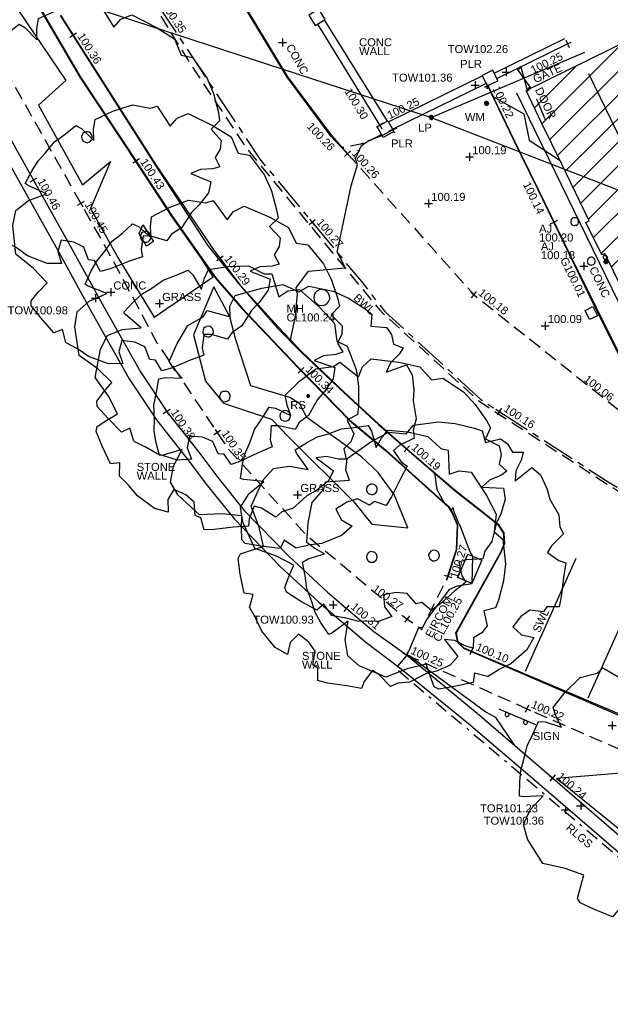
# Model space of a CAD drawing. Extents: x 635157 to 635442, y 694407 to 694910.
# Tile 7 of 103: x 635245 to 635267, y 694447 to 694484. Entities that reach past the tile are written whole.
import ezdxf

# ---------------------------------------------------------------- set-up
doc = ezdxf.new("R2010")
doc.units = 0
doc.header["$MEASUREMENT"] = 0
for name, pattern in [('BORDER', [1.75, 0.5, -0.25, 0.5, -0.25, 0, -0.25]), ('CENTER', [2, 1.25, -0.25, 0.25, -0.25]), ('DASHED', [0.75, 0.5, -0.25])]:
    doc.linetypes.add(name, pattern=pattern)
doc.layers.get('0').update_dxf_attribs({"color": 12, "linetype": 'CONTINUOUS'})
for name, color, linetype in [('ARMSTRONG_JUNCTIONS', 151, 'CONTINUOUS'), ('ARMSTRONG_JUNCTIONS_RMK', 151, 'CONTINUOUS'), ('BUILDING', 5, 'CONTINUOUS'), ('CHANGE_OF_SURFACE', 7, 'DASHED'), ('CHANGE_OF_SURFACE_LVL', 7, 'CONTINUOUS'), ('CONTOURS_MINOR', 132, 'CONTINUOUS'), ('DOOR', 7, 'CONTINUOUS'), ('DOOR_TXT', 7, 'CONTINUOUS'), ('DOWNPIPE', 151, 'CONTINUOUS'), ('EAVE', 3, 'CONTINUOUS'), ('EIRCOM_COVER', 3, 'CONTINUOUS'), ('EIRCOM_COVER_RMK', 3, 'CONTINUOUS'), ('FORM_LINE', 92, 'DASHED'), ('FORM_LINE_LVL', 92, 'CONTINUOUS'), ('GATE', 7, 'CONTINUOUS'), ('GATE_TXT', 7, 'CONTINUOUS'), ('GULLY', 151, 'CONTINUOUS'), ('GULLY_LVL', 151, 'CONTINUOUS'), ('HATCHING', 4, 'CONTINUOUS'), ('KERB_BOTTOM', 172, 'CONTINUOUS'), ('KERB_BOTTOM_LVL', 172, 'CONTINUOUS'), ('KERB_TOP', 2, 'CONTINUOUS'), ('LAMPPOST', 6, 'CONTINUOUS'), ('LAMPPOST_TXT', 6, 'CONTINUOUS'), ('MANHOLES', 12, 'CONTINUOUS'), ('MANHOLES_RMK', 12, 'CONTINUOUS'), ('MARKINGS_DASHED_WHITE', 9, 'DASHED'), ('MARKINGS_DASHED_WHITE_TXT', 9, 'CONTINUOUS'), ('MARKINGS_WHITE_LINE', 9, 'CONTINUOUS'), ('MARKINGS_WHITE_LINE_TXT', 9, 'CONTINUOUS'), ('OVERHEAD_ELECTRIC', 1, 'OH_ELEC'), ('PILLAR', 12, 'CONTINUOUS'), ('PILLAR_RMK', 12, 'CONTINUOUS'), ('RAILINGS', 7, 'BORDER'), ('RAILINGS_TXT', 7, 'CONTINUOUS'), ('RIDGE', 6, 'CONTINUOUS'), ('ROAD_CROWNLINE', 212, 'CENTER'), ('ROAD_CROWNLINE_LVL', 212, 'CONTINUOUS'), ('ROADSIGN', 132, 'CONTINUOUS'), ('ROADSIGN_TXT', 132, 'CONTINUOUS'), ('SIGN', 132, 'CONTINUOUS'), ('SIGN_TXT', 132, 'CONTINUOUS'), ('SPOT_HEIGHTS', 92, 'CONTINUOUS'), ('SPOT_HEIGHTS_LVL', 92, 'CONTINUOUS'), ('TEXT', 7, 'CONTINUOUS'), ('TEXT_TXT', 7, 'CONTINUOUS'), ('TOP_OF_RAILING_LEVEL', 212, 'CONTINUOUS'), ('TOP_OF_RAILING_LEVEL_TXT', 212, 'CONTINUOUS'), ('TOP_OF_WALL_LEVEL', 212, 'CONTINUOUS'), ('TOP_OF_WALL_LEVEL_TXT', 212, 'CONTINUOUS'), ('TREE', 92, 'CONTINUOUS'), ('WALL', 12, 'CONTINUOUS'), ('WALL_LVL', 12, 'CONTINUOUS'), ('WALL_RMK', 12, 'CONTINUOUS'), ('WATER_METER', 5, 'CONTINUOUS'), ('WATER_METER_TXT', 5, 'CONTINUOUS')]:
    doc.layers.add(name, color=color, linetype=linetype)
doc.styles.add('Arial', font='arial.ttf')
doc.linetypes.add('OH_ELEC', pattern='A,4,-0.4,["OE",Arial,S=0.36,R=0,X=0,Y=-0.18],-1.2', length=5.6)

# ---------------------------------------------------------------- blocks, each defined once
blk = doc.blocks.new('SPOT')
at = {"color": 0, "linetype": 'ByBlock', "flags": 128}
for points in [[(-0.5, 0), (0.5, 0)], [(0, 0.5), (0, -0.5)]]:
    blk.add_lwpolyline(points, dxfattribs=at)
blk = doc.blocks.new('MH_CIR2')
at = {"color": 0, "linetype": 'ByBlock', "flags": 128}
for points in [[(0.5, 0), (0.475, 0.154), (0.404, 0.293), (0.293, 0.404), (0.154, 0.475), (0, 0.5), (-0.154, 0.475), (-0.293, 0.404), (-0.404, 0.293), (-0.475, 0.154), (-0.5, 0), (-0.475, -0.154), (-0.404, -0.293), (-0.293, -0.404), (-0.154, -0.475), (0, -0.5), (0.154, -0.475), (0.293, -0.404), (0.404, -0.293), (0.475, -0.154)], [(-0.499, -0.033), (0.033, 0.499)], [(-0.496, 0.06), (-0.06, 0.496)], [(-0.488, -0.111), (0.111, 0.488)], [(-0.467, -0.18), (0.18, 0.467)], [(-0.467, 0.179), (-0.179, 0.467)], [(-0.438, -0.241), (0.241, 0.438)], [(-0.403, -0.296), (0.296, 0.403)], [(-0.362, -0.345), (0.345, 0.362)], [(-0.315, -0.388), (0.388, 0.315)], [(-0.263, -0.425), (0.425, 0.263)], [(-0.204, -0.456), (0.456, 0.204)], [(-0.138, -0.48), (0.48, 0.138)], [(-0.064, -0.496), (0.496, 0.064)], [(0.5, 0), (0.475, -0.154)], [(0.022, -0.5), (0.5, -0.022)], [(0.128, -0.483), (0.483, -0.128)], [(0.305, -0.396), (0.396, -0.305)]]:
    blk.add_lwpolyline(points, dxfattribs=at)
blk = doc.blocks.new('TREE_1')
at = {"color": 0, "linetype": 'ByBlock', "flags": 128}
for points in [[(-0.189325, 0.457704), (-0.140987, 0.443605), (-0.135952, 0.477845), (-0.064451, 0.491944), (-0.006042, 0.5), (0.011078, 0.490937), (0.025176, 0.449648), (0.038268, 0.405337), (0.110775, 0.42145), (0.190332, 0.451662), (0.289023, 0.406344), (0.331319, 0.368077), (0.339376, 0.308661), (0.327291, 0.238167), (0.388721, 0.28147), (0.400806, 0.286506), (0.43001, 0.240181), (0.449144, 0.20292), (0.461229, 0.162638), (0.479355, 0.113293), (0.484391, 0.064955), (0.492447, 0.013595), (0.471299, 0.001511), (0.409869, -0.015609), (0.445116, -0.03575), (0.475327, -0.059919), (0.468278, -0.133434), (0.451158, -0.208963), (0.406848, -0.258308), (0.399799, -0.285498), (0.310171, -0.289527), (0.323263, -0.326788), (0.317221, -0.371098), (0.230614, -0.428499), (0.160121, -0.46576), (0.094663, -0.457704), (0.066465, -0.48993), (-0.026183, -0.5), (-0.089627, -0.492951), (-0.161128, -0.473817), (-0.190332, -0.462739), (-0.20141, -0.419436), (-0.257805, -0.431521), (-0.283988, -0.412387), (-0.302115, -0.380161), (-0.34139, -0.379154), (-0.33434, -0.351964), (-0.313192, -0.310675), (-0.309164, -0.272407), (-0.372608, -0.321752), (-0.404834, -0.293555), (-0.426989, -0.242195), (-0.438066, -0.201913), (-0.469285, -0.14149), (-0.472306, -0.09718), (-0.485398, -0.06999), (-0.440081, -0.026687), (-0.424975, -0.002518), (-0.466264, 0.028701), (-0.492447, 0.037764), (-0.482377, 0.093152), (-0.472306, 0.16566), (-0.463243, 0.201913), (-0.416918, 0.201913), (-0.403827, 0.22004), (-0.353474, 0.211984), (-0.319235, 0.235146), (-0.289023, 0.273414), (-0.320242, 0.304632), (-0.365559, 0.314703), (-0.339376, 0.361027), (-0.277946, 0.41138), (-0.230614, 0.433535)], [(-0.189325, 0.457704), (-0.230614, 0.433535)]]:
    blk.add_lwpolyline(points, dxfattribs=at)
blk = doc.blocks.new('CIRCL')
at = {"color": 0, "linetype": 'ByBlock', "flags": 128}
for points in [[(0.5, 0), (0.475, 0.154), (0.404, 0.293), (0.293, 0.404), (0.154, 0.475), (0, 0.5), (-0.154, 0.475), (-0.293, 0.404), (-0.404, 0.293), (-0.475, 0.154), (-0.5, 0), (-0.475, -0.154), (-0.404, -0.293), (-0.293, -0.404), (-0.154, -0.475), (0, -0.5), (0.154, -0.475), (0.293, -0.404), (0.404, -0.293), (0.475, -0.154)], [(0.5, 0), (0.475, -0.154)]]:
    blk.add_lwpolyline(points, dxfattribs=at)
blk = doc.blocks.new('GATE')
at = {"color": 0, "linetype": 'ByBlock', "flags": 128}
for points in [[(-0.450902, 0), (-0.451904, 0.007014), (-0.455912, 0.014028), (-0.460922, 0.019038), (-0.467936, 0.023046), (-0.475952, 0.024048), (-0.482966, 0.023046), (-0.48998, 0.019038), (-0.49499, 0.014028), (-0.498998, 0.007014), (-0.5, 0), (-0.498998, -0.007014), (-0.49499, -0.014028), (-0.48998, -0.019038), (-0.482966, -0.023046), (-0.475952, -0.024048), (-0.467936, -0.023046), (-0.460922, -0.019038), (-0.455912, -0.014028), (-0.451904, -0.007014)], [(-0.475952, 0.024048), (-0.475952, 0.078156), (0.475952, -0.078156), (0.475952, -0.024048)], [(-0.475952, -0.024048), (-0.475952, -0.078156), (0.475952, 0.078156), (0.475952, 0.024048)], [(-0.450902, 0), (-0.451904, -0.007014)], [(0.5, 0), (0.498998, 0.007014), (0.49499, 0.014028), (0.48998, 0.019038), (0.482966, 0.023046), (0.475952, 0.024048), (0.467936, 0.023046), (0.460922, 0.019038), (0.455912, 0.014028), (0.451904, 0.007014), (0.450902, 0), (0.451904, -0.007014), (0.455912, -0.014028), (0.460922, -0.019038), (0.467936, -0.023046), (0.475952, -0.024048), (0.482966, -0.023046), (0.48998, -0.019038), (0.49499, -0.014028), (0.498998, -0.007014)], [(0.5, 0), (0.498998, -0.007014)]]:
    blk.add_lwpolyline(points, dxfattribs=at)
blk = doc.blocks.new('MH_CIR1')
at = {"color": 0, "linetype": 'ByBlock', "flags": 128}
for points in [[(0.5, 0), (0.475, 0.154), (0.404, 0.293), (0.293, 0.404), (0.154, 0.475), (0, 0.5), (-0.154, 0.475), (-0.293, 0.404), (-0.404, 0.293), (-0.475, 0.154), (-0.5, 0), (-0.475, -0.154), (-0.404, -0.293), (-0.293, -0.404), (-0.154, -0.475), (0, -0.5), (0.154, -0.475), (0.293, -0.404), (0.404, -0.293), (0.475, -0.154)], [(0.49, 0), (0.466, 0.151), (0.396, 0.288), (0.288, 0.396), (0.151, 0.466), (0, 0.49), (-0.151, 0.466), (-0.288, 0.396), (-0.396, 0.288), (-0.466, 0.151), (-0.49, 0), (-0.466, -0.151), (-0.396, -0.288), (-0.288, -0.396), (-0.151, -0.466), (0, -0.49), (0.151, -0.466), (0.288, -0.396), (0.396, -0.288), (0.466, -0.151)], [(0.471, 0), (0.448, 0.145), (0.381, 0.276), (0.276, 0.381), (0.145, 0.448), (0, 0.471), (-0.145, 0.448), (-0.276, 0.381), (-0.381, 0.276), (-0.448, 0.145), (-0.471, 0), (-0.448, -0.145), (-0.381, -0.276), (-0.276, -0.381), (-0.145, -0.448), (0, -0.471), (0.145, -0.448), (0.276, -0.381), (0.381, -0.276), (0.448, -0.145)], [(0.471, 0), (0.448, -0.145)], [(0.49, 0), (0.466, -0.151)], [(0.5, 0), (0.475, -0.154)]]:
    blk.add_lwpolyline(points, dxfattribs=at)
blk = doc.blocks.new('SIGNLEFT')
at = {"color": 0, "linetype": 'ByBlock', "flags": 128}
for points in [[(-0.2, 0), (-0.2025, 0.0155), (-0.2095, 0.0295), (-0.2205, 0.0405), (-0.2345, 0.0475), (-0.25, 0.05), (-0.2655, 0.0475), (-0.2795, 0.0405), (-0.2905, 0.0295), (-0.2975, 0.0155), (-0.3, 0), (-0.2975, -0.0155), (-0.2905, -0.0295), (-0.2795, -0.0405), (-0.2655, -0.0475), (-0.25, -0.05), (-0.2345, -0.0475), (-0.2205, -0.0405), (-0.2095, -0.0295), (-0.2025, -0.0155)], [(0.3, 0), (0.2975, 0.0155), (0.2905, 0.0295), (0.2795, 0.0405), (0.2655, 0.0475), (0.25, 0.05), (0.2345, 0.0475), (0.2205, 0.0405), (0.2095, 0.0295), (0.2025, 0.0155), (0.2, 0), (0.2025, -0.0155), (0.2095, -0.0295), (0.2205, -0.0405), (0.2345, -0.0475), (0.25, -0.05), (0.2655, -0.0475), (0.2795, -0.0405), (0.2905, -0.0295), (0.2975, -0.0155)]]:
    blk.add_lwpolyline(points, close=True, dxfattribs=at)
blk.add_lwpolyline([(0.5, -0.05), (-0.5, -0.05)], dxfattribs=at)

msp = doc.modelspace()

# ---------------------------------------------------------------- hatches: boundary and pattern name
at = {"layer": 'HATCHING'}
h = msp.add_hatch(dxfattribs=at)
h.set_pattern_fill('ANSI31', color=256, scale=5)
h.paths.add_polyline_path([(635310.494, 694477.369), (635292.091, 694481.411), (635290.489, 694474.118), (635308.892, 694470.076)])
h.paths.add_polyline_path([(635267.808, 694483.4), (635263.83, 694481.439), (635264.406, 694480.228), (635265.163, 694478.689), (635265.256, 694478.496), (635271.786, 694475.964)])
h.paths.add_polyline_path([(635271.786, 694475.964), (635268.521, 694477.23), (635271.227, 694471.66), (635271.289, 694471.533), (635273.572, 694472.626)])
h.paths.add_polyline_path([(635265.256, 694478.496), (635266.191, 694476.56), (635266.056, 694476.494), (635266.658, 694475.285), (635266.774, 694475.339), (635267.426, 694474.018), (635269.144, 694470.506), (635271.289, 694471.533), (635271.161, 694471.795), (635268.521, 694477.23)])
h.paths.add_polyline_path([(635260.649, 694502.651), (635252.972, 694498.794), (635259.656, 694485.488), (635267.333, 694489.345)])
h.paths.add_polyline_path([(635307.168, 694474.248), (635308.866, 694473.876), (635308.964, 694474.325), (635307.267, 694474.697)], flags=24)
h.paths.add_polyline_path([(635291.636, 694477.525), (635293.334, 694477.154), (635293.432, 694477.603), (635291.734, 694477.974)], flags=24)
h.paths.add_polyline_path([(635264.134, 694481.602), (635265.312, 694482.144), (635265.117, 694482.566), (635263.94, 694482.025)], flags=25)
h.paths.add_polyline_path([(635264.041, 694481.505), (635264.661, 694480.236), (635265.08, 694480.44), (635264.46, 694481.709)], flags=24)
h.paths.add_polyline_path([(635271.65, 694471.928), (635272.908, 694472.571), (635272.696, 694472.985), (635271.438, 694472.343)], flags=24)
h.paths.add_polyline_path([(635269.822, 694473.61), (635270.582, 694472.047), (635270.995, 694472.247), (635270.236, 694473.81)], flags=24)
h.paths.add_polyline_path([(635269.65, 694470.969), (635270.89, 694471.646), (635270.667, 694472.055), (635269.427, 694471.378)], flags=24)
h.paths.add_polyline_path([(635268.473, 694472.478), (635269.026, 694471.179), (635269.455, 694471.361), (635268.901, 694472.661)], flags=24)
h.paths.add_polyline_path([(635261.994, 694489.457), (635262.773, 694487.904), (635263.184, 694488.109), (635262.405, 694489.663)], flags=24)

# ---------------------------------------------------------------- linework, layer by layer
at = {"layer": 'BUILDING', "flags": 128}
msp.add_lwpolyline([(635273.572, 694472.626), (635269.144, 694470.506), (635267.426, 694474.018), (635266.774, 694475.339), (635266.658, 694475.285), (635266.056, 694476.494), (635266.191, 694476.56), (635265.163, 694478.689), (635264.406, 694480.228), (635263.83, 694481.439), (635267.808, 694483.4)], close=True, dxfattribs=at)
at = {"layer": 'CHANGE_OF_SURFACE', "flags": 128}
for points in [[(635237.926, 694494.934), (635238.014, 694494.665), (635238.855, 694492.908), (635241.72, 694486.917), (635242.272, 694485.933), (635244.816, 694481.393), (635247.168, 694477.214), (635248.381, 694475.06), (635250.017, 694471.996), (635252.276, 694468.629), (635252.673, 694468.037), (635255.599, 694464.802), (635259.218, 694461.768), (635259.382, 694461.649), (635259.923, 694461.258), (635260.909, 694463.253)], [(635258.415, 694479.799), (635257.921, 694479.533), (635257.629, 694479.435), (635256.957, 694479.302)], [(635259.35, 694460.312), (635263.857, 694458.29), (635268.773, 694456.15), (635271.296, 694455.006)]]:
    msp.add_lwpolyline(points, dxfattribs=at)
at = {"layer": 'CONTOURS_MINOR', "flags": 128}
for points in [[(635244.546, 694484.876), (635246.615, 694481.811), (635245.582, 694480.89), (635247.233, 694477.911), (635248.279, 694478.786), (635247.533, 694477.026), (635248.557, 694475.191), (635249.915, 694472.953), (635252.125, 694474.465), (635251.685, 694475.147), (635250.587, 694476.716), (635248.881, 694479.315), (635247.151, 694481.936), (635244.415, 694486.624)], [(635262.358, 694481.639), (635262.367, 694481.506), (635262.376, 694481.614), (635262.4, 694481.623), (635262.605, 694481.201), (635263.747, 694480.565), (635263.941, 694479.578), (635265.098, 694478.821)], [(635258.848, 694479.966), (635259.003, 694480.04)], [(635263.406, 694456.909), (635262.693, 694457.961), (635262.325, 694458.163), (635259.611, 694460.148), (635259.513, 694460.23), (635259.479, 694460.254), (635259.378, 694460.315), (635259.376, 694460.319), (635259.448, 694460.475), (635259.82, 694461.333), (635259.964, 694461.344), (635260.111, 694461.639), (635260.974, 694462.764), (635261.262, 694462.89), (635261.803, 694462.982), (635261.804, 694462.987), (635261.84, 694463.997), (635261.737, 694464.172), (635261.35, 694465.176), (635261.324, 694465.203), (635261.144, 694465.629), (635261.099, 694465.822), (635261.017, 694465.716), (635260.922, 694465.861), (635260.775, 694465.994), (635260.497, 694466.493), (635260.412, 694467.111), (635259.639, 694467.77), (635258.314, 694468.942), (635257.038, 694470.111), (635255.414, 694471.677), (635255.355, 694471.737), (635255.019, 694472.097), (635255.204, 694473.009), (635255.276, 694473.826), (635255.227, 694474.056), (635255.684, 694474.677), (635257.054, 694474.796), (635256.95, 694475.043), (635256.755, 694475.383), (635257.278, 694477.872), (635257.518, 694478.663), (635257.443, 694478.894), (635257.666, 694479.382), (635257.941, 694479.565), (635258.436, 694479.761), (635258.846, 694479.965)]]:
    msp.add_lwpolyline(points, dxfattribs=at)
for points in [[(635249.49, 694476.406), (635249.89, 694475.787), (635249.632, 694475.61), (635249.474, 694475.871), (635249.354, 694476.085), (635249.49, 694476.406)], [(635257.665, 694467.727), (635255.624, 694469.2), (635255.355, 694469.725), (635254.985, 694469.94), (635253.529, 694470.377), (635252.968, 694472.104), (635252.742, 694472.969), (635252.147, 694474.084), (635251.383, 694472.295), (635251.835, 694470.562), (635252.509, 694469.731), (635254.302, 694469.13), (635254.953, 694468.466), (635257.378, 694466.036), (635258.056, 694465.203), (635259.408, 694465.068), (635258.898, 694466.313), (635258.282, 694467.153), (635257.665, 694467.727)], [(635268.726, 694455.994), (635264.97, 694455.68), (635265.285, 694455.429), (635267.999, 694453.238), (635270.126, 694453.38), (635270.839, 694453.349), (635270.553, 694455.072), (635268.726, 694455.994)]]:
    msp.add_lwpolyline(points, close=True, dxfattribs=at)
at = {"layer": 'DOOR', "flags": 128}
msp.add_lwpolyline([(635264.218, 694481.125), (635264.558, 694480.317)], dxfattribs=at)
at = {"layer": 'EAVE', "flags": 128}
msp.add_lwpolyline([(635268.953, 694470.101), (635263.475, 694481.337)], dxfattribs=at)
at = {"layer": 'EIRCOM_COVER', "flags": 128}
msp.add_lwpolyline([(635261.803, 694462.983), (635261.274, 694463.207), (635261.644, 694464.08), (635262.173, 694463.856)], close=True, dxfattribs=at)
at = {"layer": 'FORM_LINE', "flags": 128}
msp.add_lwpolyline([(635257.148, 694479.076), (635261.872, 694473.799), (635267.626, 694469.216)], dxfattribs=at)
at = {"layer": 'GULLY', "flags": 128}
msp.add_lwpolyline([(635266.034, 694473.204), (635266.33, 694473.351), (635266.499, 694473.01), (635266.203, 694472.863)], close=True, dxfattribs=at)
at = {"layer": 'KERB_BOTTOM', "flags": 128}
for points in [[(635244.426, 694486.63), (635247.164, 694481.944), (635248.783, 694479.489), (635249.237, 694478.797), (635250.599, 694476.724), (635252.205, 694474.437), (635253.205, 694473.288), (635255.284, 694471.091), (635255.408, 694470.965), (635257.239, 694469.103), (635258.575, 694467.971), (635260.923, 694465.861), (635261.075, 694465.628), (635261.267, 694465.175), (635261.225, 694464.236), (635260.989, 694463.502), (635260.909, 694463.253)], [(635257.148, 694479.076), (635256.539, 694479.714), (635254.889, 694481.937), (635252.965, 694485.126)], [(635246.411, 694484.258), (635246.888, 694483.508), (635249.977, 694478.653), (635252.173, 694475.425), (635252.379, 694475.152), (635253.137, 694474.148), (635254.572, 694472.569), (635255.414, 694471.68), (635257.043, 694470.116), (635258.32, 694468.949), (635259.368, 694468.027), (635259.648, 694467.78), (635261.19, 694466.469), (635262.225, 694465.647), (635262.779, 694465.201), (635262.989, 694464.881), (635263.019, 694464.476), (635262.881, 694464.138), (635261.208, 694461.119), (635261.273, 694460.795), (635261.492, 694460.571), (635261.787, 694460.446), (635267.896, 694457.846)], [(635290.207, 694462.684), (635288.617, 694463.027), (635284.487, 694463.917), (635280.845, 694464.67), (635278.844, 694465.143), (635277.568, 694465.444), (635275.7, 694465.924), (635274.019, 694466.376), (635271.805, 694467.062), (635270.588, 694467.513), (635269.849, 694467.834), (635269.321, 694468.113), (635268.794, 694468.391), (635267.626, 694469.216), (635267.769, 694470.626), (635267.279, 694471.574), (635266.416, 694473.31), (635265.453, 694475.295), (635264.866, 694476.506), (635264.267, 694477.743), (635263.36, 694479.604), (635262.391, 694481.616)]]:
    msp.add_lwpolyline(points, dxfattribs=at)
at = {"layer": 'KERB_TOP', "flags": 128}
for points in [[(635237.942, 694494.941), (635236.826, 694497.591), (635236.012, 694499.304), (635236.693, 694499.694), (635239.293, 694495.273), (635241.401, 694491.69), (635244.411, 694486.621), (635247.149, 694481.935), (635248.768, 694479.479), (635250.584, 694476.714), (635252.191, 694474.426), (635253.192, 694473.276), (635255.271, 694471.079), (635257.227, 694469.09), (635258.563, 694467.958), (635260.909, 694465.849), (635261.059, 694465.62), (635261.249, 694465.172), (635261.207, 694464.239), (635260.892, 694463.259)], [(635257.151, 694479.086), (635256.567, 694479.738), (635254.92, 694481.958), (635252.996, 694485.145)], [(635246.398, 694484.25), (635249.97, 694478.633), (635251.93, 694475.616), (635253.125, 694474.138), (635254.526, 694472.54), (635255.416, 694471.647), (635257.033, 694470.105), (635258.31, 694468.938), (635259.638, 694467.769), (635261.18, 694466.457), (635262.215, 694465.635), (635262.768, 694465.191), (635262.974, 694464.876), (635263.004, 694464.479), (635262.867, 694464.145), (635261.192, 694461.122), (635261.259, 694460.788), (635261.483, 694460.558), (635267.893, 694457.788)], [(635290.21, 694462.692), (635284.511, 694463.949), (635280.882, 694464.719), (635277.573, 694465.476), (635275.717, 694465.942), (635274.043, 694466.386), (635271.82, 694467.082), (635270.59, 694467.528), (635269.857, 694467.864), (635268.83, 694468.408), (635267.668, 694469.25), (635267.825, 694470.674), (635267.315, 694471.596), (635266.449, 694473.326), (635265.462, 694475.317), (635264.3, 694477.702), (635263.61, 694479.115), (635262.401, 694481.623)]]:
    msp.add_lwpolyline(points, dxfattribs=at)
at = {"layer": 'MARKINGS_DASHED_WHITE', "flags": 128}
msp.add_lwpolyline([(635232.031, 694513.576), (635234.463, 694510.066), (635238.59, 694503.35), (635244.668, 694493.135), (635251.193, 694482.552), (635253.372, 694479.273), (635258.354, 694473.214), (635262.055, 694469.815), (635268.244, 694465.809), (635272.364, 694463.799), (635277.026, 694462.138), (635286.274, 694459.716), (635300.828, 694456.353), (635316.198, 694453.052), (635324.813, 694451.518), (635330.452, 694451.092), (635336.605, 694451.368), (635339.099, 694451.665), (635342.443, 694452.505), (635345.014, 694453.768), (635348.122, 694455.814), (635352.448, 694459.552), (635359.463, 694465.834), (635366.533, 694472.013), (635375.129, 694479.501), (635384.668, 694487.746), (635392.972, 694494.506)], dxfattribs=at)
at = {"layer": 'MARKINGS_WHITE_LINE', "flags": 128}
for points in [[(635263.81, 694459.704), (635265.698, 694463.925)], [(635266.146, 694458.697), (635268.053, 694462.944)]]:
    msp.add_lwpolyline(points, dxfattribs=at)
at = {"layer": 'OVERHEAD_ELECTRIC', "flags": 128}
for points in [[(635234.661, 694488.797), (635260.282, 694480.425), (635266.022, 694482.882)], [(635260.282, 694480.425), (635299.905, 694465.061)]]:
    msp.add_lwpolyline(points, dxfattribs=at)
at = {"layer": 'PILLAR', "flags": 128}
for points in [[(635256.312, 694484.104), (635256.079, 694484.489), (635255.703, 694484.261), (635255.936, 694483.876)], [(635262.581, 694482.203), (635262.18, 694482.009), (635262.372, 694481.613), (635262.773, 694481.807)], [(635258.259, 694480.082), (635258.659, 694480.303), (635258.877, 694479.908), (635258.477, 694479.687)]]:
    msp.add_lwpolyline(points, close=True, dxfattribs=at)
at = {"layer": 'RAILINGS', "flags": 128}
msp.add_lwpolyline([(635259.051, 694459.726), (635276.119, 694445.243)], dxfattribs=at)
at = {"layer": 'RIDGE', "flags": 128}
msp.add_lwpolyline([(635271.227, 694471.66), (635266.173, 694482.065)], dxfattribs=at)
at = {"layer": 'ROAD_CROWNLINE', "flags": 128}
msp.add_lwpolyline([(635219.404, 694523.01), (635220.627, 694522.424), (635224.065, 694520.343), (635225.396, 694519.429), (635227.582, 694517.982), (635227.883, 694517.736), (635229.948, 694516.046), (635231.899, 694513.872), (635234.318, 694510.541), (635234.467, 694510.288), (635235.862, 694507.916), (635238.418, 694503.941), (635239.695, 694501.765), (635241.746, 694498.27), (635244.784, 694493.157), (635245.134, 694492.569), (635249.968, 694484.761), (635250.041, 694484.651), (635253.871, 694478.868), (635255.825, 694476.508), (635257.664, 694474.285), (635258.543, 694473.167), (635262.139, 694469.868), (635262.821, 694469.426), (635266.931, 694466.765), (635268.406, 694465.902), (635271.448, 694464.396), (635272.371, 694463.939), (635276.938, 694462.359), (635280.337, 694461.407), (635280.926, 694461.256), (635286.411, 694459.854), (635290.625, 694458.819), (635291.553, 694458.591), (635295.631, 694457.609), (635300.368, 694456.573), (635300.774, 694456.484), (635308.477, 694454.817), (635310.144, 694454.467), (635315.523, 694453.336), (635319.954, 694452.534), (635324.805, 694451.655), (635329.031, 694451.3), (635329.858, 694451.23), (635330.423, 694451.182), (635336.531, 694451.444), (635339.114, 694451.778), (635339.806, 694451.956), (635342.436, 694452.633), (635344.967, 694453.824), (635348.095, 694455.92), (635348.641, 694456.393), (635352.409, 694459.653), (635356.142, 694463.004), (635357.154, 694463.912), (635361.739, 694467.983), (635363.637, 694469.625), (635366.541, 694472.136), (635371.164, 694476.208), (635372.484, 694477.371), (635378.141, 694482.152), (635378.769, 694482.701), (635382.387, 694485.859), (635386.368, 694489.201), (635387.195, 694489.895), (635390.928, 694492.988), (635394.138, 694495.493), (635395.31, 694496.407), (635399.825, 694499.749), (635402.169, 694501.451), (635404.521, 694503.159), (635408.362, 694505.995), (635410.167, 694507.385), (635410.2, 694507.409), (635410.631, 694507.73)], dxfattribs=at)
at = {"layer": 'SPOT_HEIGHTS'}
for p in [(635261.712, 694478.957), (635260.178, 694477.207), (635264.536, 694472.635)]:
    msp.add_point(p, dxfattribs=at)
at = {"layer": 'WALL', "flags": 128}
for points in [[(635241.058, 694486.299), (635242.553, 694483.163), (635245.399, 694478.085), (635246.774, 694475.631), (635248.031, 694473.339), (635249.406, 694470.903), (635250.382, 694469.42), (635250.399, 694469.395), (635251.582, 694467.895), (635252.298, 694466.947), (635253.284, 694465.719), (635254.95, 694464.001), (635256.396, 694462.653), (635257.102, 694462.053), (635258.131, 694461.18), (635259.35, 694460.312), (635261.994, 694458.121), (635264.811, 694455.704), (635264.818, 694455.698), (635268.036, 694452.922), (635269.899, 694451.363), (635272.428, 694449.211), (635274.458, 694447.483), (635276.597, 694445.662)], [(635240.615, 694486.081), (635242.114, 694482.936), (635246.342, 694475.392), (635247.599, 694473.099), (635248.984, 694470.646), (635249.998, 694469.106), (635251.191, 694467.593), (635251.908, 694466.644), (635252.913, 694465.392), (635254.604, 694463.648), (635256.068, 694462.284), (635257.827, 694460.79), (635259.103, 694459.821), (635261.676, 694457.744), (635264.489, 694455.33), (635267.716, 694452.546), (635269.58, 694450.986), (635274.138, 694447.107)], [(635256.278, 694484.083), (635258.632, 694480.288)], [(635256.022, 694483.928), (635258.354, 694480.135)], [(635262.635, 694482.092), (635265.28, 694483.386)], [(635262.733, 694481.89), (635265.377, 694483.189)], [(635258.678, 694480.27), (635262.182, 694481.993)], [(635258.833, 694479.988), (635262.323, 694481.707)], [(635259.025, 694459.88), (635259.374, 694460.292)]]:
    msp.add_lwpolyline(points, dxfattribs=at)

# ---------------------------------------------------------------- block references
at = {"layer": 'ARMSTRONG_JUNCTIONS', "xscale": 0.3, "yscale": 0.3, "zscale": 0.3, "rotation": 292.795568}
for p in [(635265.644, 694476.53), (635266.266, 694475.05)]:
    msp.add_blockref('CIRCL', p, dxfattribs=at)
at = {"layer": 'CHANGE_OF_SURFACE_LVL', "xscale": 0.3, "yscale": 0.3, "zscale": 0.3}
for p, rotation in [((635247.168, 694477.214), 299.376221), ((635252.276, 694468.629), 303.85672), ((635259.382, 694461.649), 324.117859), ((635259.35, 694460.312), 335.837311), ((635263.857, 694458.29), 336.475861)]:
    msp.add_blockref('SPOT', p, dxfattribs=dict(at, rotation=rotation))
at = {"layer": 'DOWNPIPE', "xscale": 0.15, "yscale": 0.15, "zscale": 0.15}
msp.add_blockref('MH_CIR1', (635266.783, 694475.197), dxfattribs=at)
at = {"layer": 'FORM_LINE_LVL', "xscale": 0.3, "yscale": 0.3, "zscale": 0.3}
for p, rotation in [((635257.148, 694479.076), 311.8350829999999), ((635261.872, 694473.799), 321.4630430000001)]:
    msp.add_blockref('SPOT', p, dxfattribs=dict(at, rotation=rotation))
at = {"layer": 'GATE', "xscale": 0.88817, "rotation": 115.221366}
msp.add_blockref('GATE', (635263.753, 694481.896), dxfattribs=at)
at = {"layer": 'GULLY', "xscale": 0.15, "yscale": 0.15, "zscale": 0.15}
msp.add_blockref('MH_CIR2', (635266.813, 694475.033), dxfattribs=at)
at = {"layer": 'KERB_BOTTOM_LVL'}
for p, xscale, yscale, zscale, rotation in [((635246.888, 694483.508), 0.2999999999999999, 0.2999999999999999, 0.2999999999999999, 302.4652399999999), ((635262.391, 694481.616), 0.3, 0.3, 0.3, 295.7159419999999), ((635257.148, 694479.076), 0.3, 0.3, 0.3, 313.6677859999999), ((635249.237, 694478.797), 0.2999999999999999, 0.2999999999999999, 0.2999999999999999, 303.2961429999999), ((635264.866, 694476.506), 0.3, 0.3, 0.3, 295.849121), ((635252.379, 694475.152), 0.3, 0.3, 0.3, 307.04895), ((635255.408, 694470.965), 0.3, 0.3, 0.3, 314.520477), ((635259.368, 694468.027), 0.3, 0.3, 0.3, 318.643463), ((635260.909, 694463.253), 0.3, 0.3, 0.3, 72.179222), ((635261.787, 694460.446), 0.3, 0.3, 0.3, 336.949493)]:
    msp.add_blockref('SPOT', p, dxfattribs=dict(at, xscale=xscale, yscale=yscale, zscale=zscale, rotation=rotation))
at = {"layer": 'LAMPPOST', "xscale": 0.15, "yscale": 0.15, "zscale": 0.15}
msp.add_blockref('MH_CIR2', (635260.282, 694480.433), dxfattribs=at)
at = {"layer": 'MANHOLES', "xscale": 0.6, "yscale": 0.6, "zscale": 0.6}
msp.add_blockref('CIRCL', (635256.181, 694473.689), dxfattribs=at)
at = {"layer": 'ROAD_CROWNLINE_LVL', "xscale": 0.3, "yscale": 0.3, "zscale": 0.3}
for p, rotation in [((635255.825, 694476.508), 309.611969), ((635262.821, 694469.426), 327.075439)]:
    msp.add_blockref('SPOT', p, dxfattribs=dict(at, rotation=rotation))
at = {"layer": 'ROADSIGN', "xscale": 0.1, "yscale": 0.1, "zscale": 0.1}
msp.add_blockref('MH_CIR2', (635255.673, 694470.001), dxfattribs=at)
at = {"layer": 'SIGN', "xscale": 1.495713, "yscale": 1.495713, "rotation": 156.725961}
msp.add_blockref('SIGNLEFT', (635263.461, 694457.924), dxfattribs=at)
at = {"layer": 'SPOT_HEIGHTS_LVL', "xscale": 0.3, "yscale": 0.3, "zscale": 0.3}
for p in [(635261.712, 694478.957), (635260.178, 694477.207), (635264.536, 694472.635)]:
    msp.add_blockref('SPOT', p, dxfattribs=at)
at = {"layer": 'TEXT', "xscale": 0.3, "yscale": 0.3, "zscale": 0.3}
for p in [(635254.712, 694483.236), (635265.991, 694474.869), (635248.287, 694473.89), (635250.111, 694473.461), (635255.281, 694466.306), (635267.052, 694457.665)]:
    msp.add_blockref('SPOT', p, dxfattribs=at)
at = {"layer": 'TOP_OF_RAILING_LEVEL', "xscale": 0.3, "yscale": 0.3, "zscale": 0.3}
msp.add_blockref('SPOT', (635265.305, 694454.501), dxfattribs=at)
at = {"layer": 'TOP_OF_WALL_LEVEL', "xscale": 0.3, "yscale": 0.3, "zscale": 0.3}
for p in [(635263.08, 694482.123), (635261.923, 694481.636), (635247.725, 694473.66), (635256.609, 694462.18), (635265.869, 694454.655)]:
    msp.add_blockref('SPOT', p, dxfattribs=at)
at = {"layer": 'TREE'}
for name, p, xscale, yscale, zscale, rotation in [('TREE_1', (635247.398, 694479.696), 10, 10, 10, 119.357512), ('TREE_1', (635249.595, 694475.961), 10, 10, 10, 120.464875), ('CIRCL', (635247.398, 694479.696), 0.3999999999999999, 0.3999999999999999, 0.3999999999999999, 119.357512), ('TREE_1', (635251.93, 694472.415), 10, 10, 10, 123.364442), ('TREE_1', (635252.563, 694469.988), 10, 10, 10, 104.626455), ('CIRCL', (635249.595, 694475.961), 0.4, 0.4, 0.4, 120.464875), ('TREE_1', (635254.813, 694469.256), 10, 10, 10, 161.98756), ('TREE_1', (635258.057, 694466.507), 10, 10, 10, 139.713107), ('CIRCL', (635251.93, 694472.415), 0.4, 0.4, 0.4, 123.364442), ('CIRCL', (635252.563, 694469.988), 0.4, 0.4, 0.4, 104.626455), ('CIRCL', (635254.813, 694469.256), 0.3999999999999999, 0.3999999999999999, 0.3999999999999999, 161.98756), ('TREE_1', (635260.386, 694464.027), 10, 10, 10, 181.2757379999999), ('TREE_1', (635258.055, 694463.975), 10, 10, 10, 89.960567), ('CIRCL', (635258.057, 694466.507), 0.4, 0.4, 0.4, 139.713107), ('CIRCL', (635258.055, 694463.975), 0.4, 0.4, 0.4, 89.960567), ('CIRCL', (635260.386, 694464.027), 0.4, 0.4, 0.4, 181.2757379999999), ('TREE_1', (635268.506, 694455.253), 10, 10, 10, 147.164084)]:
    msp.add_blockref(name, p, dxfattribs=dict(at, xscale=xscale, yscale=yscale, zscale=zscale, rotation=rotation))
at = {"layer": 'WALL_LVL', "xscale": 0.3, "yscale": 0.3, "zscale": 0.3}
for p, rotation in [((635265.377, 694483.189), 26.173405), ((635258.354, 694480.135), 301.588531), ((635258.833, 694479.988), 26.22901700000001), ((635245.399, 694478.085), 299.2666629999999), ((635250.382, 694469.42), 303.364441), ((635257.102, 694462.053), 319.669037), ((635264.818, 694455.698), 319.217773)]:
    msp.add_blockref('SPOT', p, dxfattribs=dict(at, rotation=rotation))
at = {"layer": 'WATER_METER', "xscale": 0.15, "yscale": 0.15, "zscale": 0.15}
msp.add_blockref('MH_CIR2', (635262.345, 694480.961), dxfattribs=at)

# ---------------------------------------------------------------- texts
at = {"layer": 'ARMSTRONG_JUNCTIONS_RMK', "style": 'Arial'}
for s, p in [('AJ', (635264.312, 694476.117)), ('100.20', (635264.312, 694475.787)), ('AJ', (635264.382, 694475.456)), ('100.18', (635264.382, 694475.126))]:
    msp.add_text(s, height=0.3, dxfattribs=at).set_placement(p)
at = {"layer": 'CHANGE_OF_SURFACE_LVL', "style": 'Arial'}
for s, rotation, p in [('100.45', 299.3762, (635247.305, 694477.176)), ('100.35', 303.8567, (635252.415, 694468.601)), ('100.27', 324.1179, (635258.046, 694462.718)), ('100.25', 335.8373, (635259.482, 694460.362)), ('100.22', 336.4759, (635263.989, 694458.342))]:
    msp.add_text(s, height=0.3, rotation=rotation, dxfattribs=at).set_placement(p)
at = {"layer": 'DOOR_TXT', "style": 'Arial'}
msp.add_text('DOOR', height=0.3, rotation=296.0407, dxfattribs=at).set_placement((635264.15, 694481.471))
at = {"layer": 'EIRCOM_COVER_RMK', "style": 'Arial'}
for s, p in [('EIRCOM', (635260.302, 694460.921)), ('CL100.25', (635260.592, 694460.765))]:
    msp.add_text(s, height=0.3, rotation=61.7211, dxfattribs=at).set_placement(p)
at = {"layer": 'FORM_LINE_LVL', "style": 'Arial'}
for s, rotation, p in [('100.26', 311.8351, (635257.289, 694479.068)), ('100.18', 321.463, (635262.012, 694473.815)), ('100.06', 321.463, (635265.957, 694470.582))]:
    msp.add_text(s, height=0.3, rotation=rotation, dxfattribs=at).set_placement(p)
at = {"layer": 'GATE_TXT', "style": 'Arial'}
msp.add_text('GATE', height=0.3, rotation=24.7119, dxfattribs=at).set_placement((635264.17, 694481.709))
at = {"layer": 'GULLY_LVL', "style": 'Arial'}
msp.add_text('G100.01', height=0.3, rotation=296.3631, dxfattribs=at).set_placement((635265.092, 694475.105))
at = {"layer": 'KERB_BOTTOM_LVL', "style": 'Arial'}
for s, rotation, p in [('100.36', 302.4652, (635247.026, 694483.477)), ('100.22', 295.7159, (635262.56, 694481.52)), ('100.26', 313.6678, (635255.601, 694480.074)), ('100.43', 303.2961, (635249.376, 694478.769)), ('100.14', 295.8491, (635263.699, 694477.929)), ('100.29', 307.0489, (635252.519, 694475.133)), ('100.34', 314.5205, (635255.549, 694470.964)), ('100.19', 318.6435, (635259.509, 694468.036)), ('100.27', 72.1792, (635261.25, 694463.146)), ('100.10', 336.9495, (635261.918, 694460.499))]:
    msp.add_text(s, height=0.3, rotation=rotation, dxfattribs=at).set_placement(p)
at = {"layer": 'LAMPPOST_TXT', "style": 'Arial'}
msp.add_text('LP', height=0.3, dxfattribs=at).set_placement((635259.789, 694479.902))
at = {"layer": 'MANHOLES_RMK', "style": 'Arial'}
for s, p in [('MH', (635254.867, 694473.124)), ('CL100.24', (635254.867, 694472.794))]:
    msp.add_text(s, height=0.3, dxfattribs=at).set_placement(p)
at = {"layer": 'MARKINGS_DASHED_WHITE_TXT', "style": 'Arial'}
msp.add_text('BWL', height=0.3, rotation=317.4356, dxfattribs=at).set_placement((635257.343, 694473.64))
at = {"layer": 'MARKINGS_WHITE_LINE_TXT', "style": 'Arial'}
msp.add_text('SWL', height=0.3, rotation=65.9016, dxfattribs=at).set_placement((635264.331, 694461.114))
at = {"layer": 'PILLAR_RMK', "style": 'Arial'}
for p in [(635261.36, 694482.286), (635258.774, 694479.308)]:
    msp.add_text('PLR', height=0.3, dxfattribs=at).set_placement(p)
at = {"layer": 'RAILINGS_TXT', "style": 'Arial'}
msp.add_text('RLGS', height=0.3, rotation=319.6259, dxfattribs=at).set_placement((635265.291, 694453.788))
at = {"layer": 'ROAD_CROWNLINE_LVL', "style": 'Arial'}
for s, rotation, p in [('100.35', 303.517, (635250.18, 694484.623)), ('100.27', 309.612, (635255.965, 694476.494)), ('100.16', 327.0754, (635262.96, 694469.456))]:
    msp.add_text(s, height=0.3, rotation=rotation, dxfattribs=at).set_placement(p)
at = {"layer": 'ROADSIGN_TXT', "style": 'Arial'}
msp.add_text('RS', height=0.3, dxfattribs=at).set_placement((635255.003, 694469.516))
at = {"layer": 'SIGN_TXT', "style": 'Arial'}
msp.add_text('SIGN', height=0.3, dxfattribs=at).set_placement((635264.074, 694457.12))
at = {"layer": 'SPOT_HEIGHTS_LVL', "style": 'Arial'}
for s, p in [('100.19', (635261.812, 694479.057)), ('100.19', (635260.278, 694477.307)), ('100.09', (635264.636, 694472.735))]:
    msp.add_text(s, height=0.3, dxfattribs=at).set_placement(p)
at = {"layer": 'TEXT_TXT', "style": 'Arial'}
for rotation, p in [(299.5654, (635254.833, 694483.076)), (295.5936, (635266.18, 694474.76))]:
    msp.add_text('CONC', height=0.3, rotation=rotation, dxfattribs=at).set_placement(p)
for s, p in [('CONC', (635248.387, 694473.99)), ('GRASS', (635250.211, 694473.561)), ('GRASS', (635255.381, 694466.406))]:
    msp.add_text(s, height=0.3, dxfattribs=at).set_placement(p)
at = {"layer": 'TOP_OF_RAILING_LEVEL_TXT', "style": 'Arial'}
msp.add_text('TOR101.23', height=0.3, dxfattribs=at).set_placement((635262.104, 694454.413))
at = {"layer": 'TOP_OF_WALL_LEVEL_TXT', "style": 'Arial'}
for s, p in [('TOW102.26', (635260.896, 694482.843)), ('TOW101.36', (635258.815, 694481.774)), ('TOW100.98', (635244.43, 694473.06)), ('TOW100.93', (635253.626, 694461.476)), ('TOW100.36', (635262.239, 694453.95))]:
    msp.add_text(s, height=0.3, dxfattribs=at).set_placement(p)
at = {"layer": 'WALL_LVL', "style": 'Arial'}
for s, rotation, p in [('100.25', 26.1734, (635264.088, 694482.055)), ('100.30', 301.5885, (635257.018, 694481.417)), ('100.25', 26.229, (635258.722, 694480.36)), ('100.46', 299.2667, (635245.535, 694478.047)), ('100.38', 303.3644, (635250.521, 694469.392)), ('100.31', 319.669, (635257.243, 694462.065)), ('100.24', 319.2178, (635264.959, 694455.709))]:
    msp.add_text(s, height=0.3, rotation=rotation, dxfattribs=at).set_placement(p)
at = {"layer": 'WALL_RMK', "style": 'Arial'}
for s, p in [('CONC', (635257.579, 694483.097)), ('WALL', (635257.579, 694482.767)), ('STONE', (635249.26, 694467.197)), ('WALL', (635249.26, 694466.867)), ('WALL', (635255.443, 694459.792)), ('STONE', (635255.443, 694460.122))]:
    msp.add_text(s, height=0.3, dxfattribs=at).set_placement(p)
at = {"layer": 'WATER_METER_TXT', "style": 'Arial'}
msp.add_text('WM', height=0.3, dxfattribs=at).set_placement((635261.537, 694480.298))

doc.saveas('drawing.dxf')
